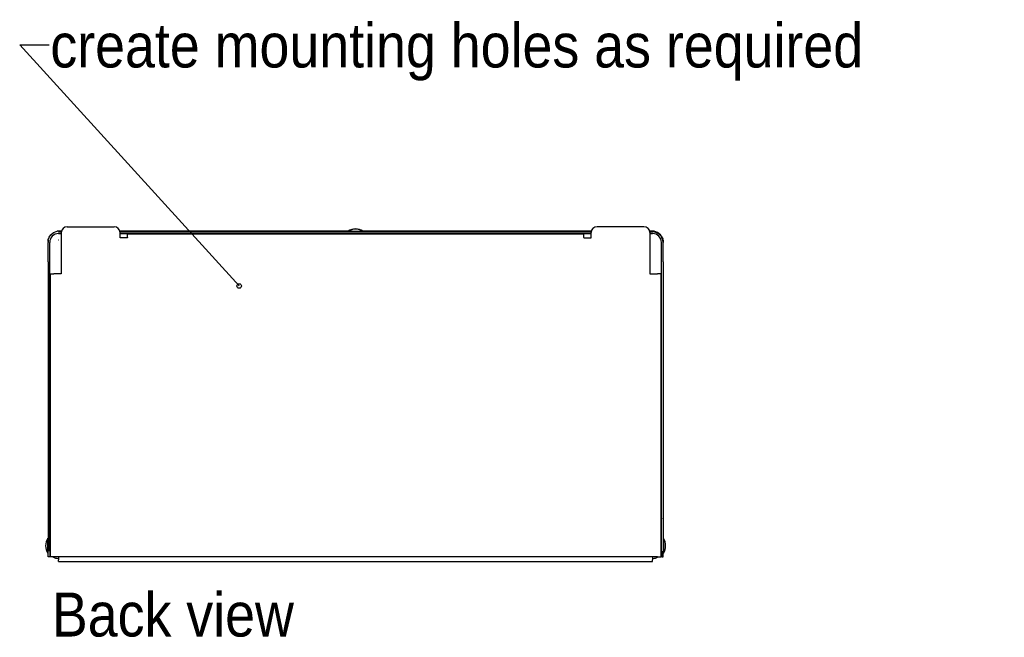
# Model space of a CAD drawing. Header units: inches. Extents: x -9.6 to 80.2, y 0.2 to 99.8.
# Tile 5 of 8: x 38.1 to 54.9, y 27.5 to 38. Entities that reach past the tile are written whole.
import ezdxf

# ---------------------------------------------------------------- set-up
doc = ezdxf.new("R2010")
doc.units = ezdxf.units.IN
doc.header["$MEASUREMENT"] = 0
doc.linetypes.add('SLD-Solid', pattern=[0])
doc.layers.add('NOTES', color=1, linetype='SLD-Solid')
doc.styles.add('SLDTEXTSTYLE0', font='GOTHIC.TTF', dxfattribs={"width": 0.913})
doc.styles.get("Standard").update_dxf_attribs({"font": 'GOTHIC.TTF'})
doc.dimstyles.new('SLDDIMSTYLE2', dxfattribs={"dimtxt": 0.18, "dimasz": 0.076923, "dimexe": 0, "dimexo": 0.0625, "dimgap": 0, "dimtad": 0, "dimtih": 1, "dimtoh": 1, "dimdec": 0, "dimrnd": 1e-09, "dimzin": 0, "dimdsep": 46, "dimlunit": 5, "dimtxsty": 'Standard', "dimblk1": 'ORIGIN', "dimblk2": 'ORIGIN', "dimsah": 1, "dimcen": 0.09, "dimadec": 0, "dimazin": 0, "dimtfac": 0.230769, "dimtdec": 0, "dimtofl": 0, "dimtmove": 0, "dimatfit": 3, "dimldrblk": 'ORIGIN', "dimfxl": 1, "dimfrac": 2, "dimtolj": 1, "dimtzin": 0, "dimarcsym": 0})

# ---------------------------------------------------------------- blocks, each defined once
blk = doc.blocks.new('_Origin')
at = {"color": 0, "linetype": 'ByBlock', "lineweight": -2}
blk.add_line((0, 0), (-1, 0), dxfattribs=at)
blk.add_circle((0, 0), 0.5, dxfattribs=at)

msp = doc.modelspace()

# ---------------------------------------------------------------- linework, layer by layer
at = {"color": 7, "linetype": 'SLD-Solid', "lineweight": 25}
for p, q in [((38.6543078, 34.3749168), (38.7034832, 34.4136145)), ((38.7034833, 34.4136146), (38.7633696, 34.4330714)), ((38.7828978, 34.4346604), (38.7828978, 34.4340001)), ((38.7828978, 34.4346604), (38.7829152, 34.4340006)), ((38.7926291, 34.434085), (38.7876291, 34.434085)), ((38.7876291, 34.4340626), (38.7876291, 34.434085)), ((38.7876291, 34.422881), (38.8357907, 34.422881)), ((38.7876291, 34.3938815), (38.8351291, 34.3938815)), ((38.8377368, 34.434085), (38.7926291, 34.434085)), ((38.8351291, 34.4113971), (38.8351291, 33.7113971)), ((38.9351291, 34.5113971), (39.7351291, 34.5113971)), ((43.722665, 34.434085), (39.8325214, 34.434085)), ((39.8344675, 34.422881), (47.8607907, 34.422881)), ((39.8351291, 34.3238971), (39.8351291, 34.4113971)), ((39.8351291, 34.3938815), (47.8601291, 34.3938815)), ((39.9601291, 34.3286971), (39.9601291, 34.3866971)), ((47.7351291, 34.3866971), (39.9601291, 34.3866971)), ((42.9976291, 34.3866971), (42.9976291, 34.3938815)), ((43.059925, 34.3914708), (43.0616084, 34.3866971)), ((43.059925, 34.3914708), (43.3796867, 34.3914708)), ((43.3796867, 34.3914708), (43.3813701, 34.3866971)), ((43.5386974, 34.3914708), (44.1565608, 34.3914708)), ((43.5476291, 34.3917868), (43.5476291, 34.3938815)), ((43.5488274, 34.3917912), (44.1464309, 34.3917912)), ((43.8026291, 34.4259353), (43.8026291, 34.4247135)), ((43.8926291, 34.4259353), (43.8926291, 34.4247135)), ((47.8627368, 34.434085), (43.9725932, 34.434085)), ((44.1476291, 34.3917868), (44.1476291, 34.3938815)), ((44.3138882, 34.3866971), (44.3155716, 34.3914708)), ((44.3155716, 34.3914708), (44.6353332, 34.3914708)), ((44.6336499, 34.3866971), (44.6353332, 34.3914708)), ((44.6976291, 34.3866971), (44.6976291, 34.3938815)), ((47.7351291, 34.3286971), (47.7351291, 34.3866971)), ((47.8601291, 34.3238971), (47.8601291, 34.4113971)), ((48.7601291, 34.5113971), (47.9601291, 34.5113971)), ((48.9026291, 34.434085), (48.8575214, 34.434085)), ((48.8594675, 34.422881), (48.9076291, 34.422881)), ((48.8601291, 34.4113971), (48.8601291, 33.7113971)), ((48.8601291, 34.3938815), (48.9076291, 34.3938815)), ((48.9026291, 34.434085), (48.9076291, 34.434085)), ((48.9076291, 34.4340626), (48.9076291, 34.434085)), ((48.9076291, 34.4340626), (48.9076291, 34.422881)), ((48.9123605, 34.4346604), (48.912343, 34.4340006)), ((48.9123605, 34.4346604), (48.9123605, 34.4340001)), ((48.9917749, 34.4136146), (48.9318886, 34.4330714)), ((49.0409505, 34.3749168), (48.991775, 34.4136145)), ((38.6086291, 34.255066), (38.6086291, 34.2438843)), ((38.6086291, 33.9263935), (38.6086291, 34.2438843)), ((38.6109324, 34.2863579), (38.6086321, 34.256712)), ((38.6086321, 34.256712), (38.6086321, 34.2561026)), ((38.60865, 34.2578078), (38.6125319, 34.2923486)), ((38.60865, 34.2578014), (38.60865, 34.2578078)), ((38.612532, 34.2923488), (38.6262762, 34.3328272)), ((38.621781, 34.320867), (38.6163593, 34.3036207)), ((38.6262762, 34.3328273), (38.6543076, 34.3749166)), ((38.6376291, 33.9263935), (38.6376291, 34.2438843)), ((38.7876291, 34.2820374), (38.7836643, 34.2819381)), ((39.9601291, 34.3238971), (39.8351291, 34.3238971)), ((39.9601291, 34.3286971), (39.9601291, 34.3238971)), ((47.7351291, 34.3286971), (47.7351291, 34.3238971)), ((47.7351291, 34.3238971), (47.8601291, 34.3238971)), ((49.068982, 34.3328273), (49.0409506, 34.3749166)), ((49.0576291, 33.9263935), (49.0576291, 34.2438843)), ((49.0827263, 34.2923488), (49.0689821, 34.3328272)), ((49.0734773, 34.320867), (49.0788989, 34.3036207)), ((49.0866082, 34.2578078), (49.0827263, 34.2923486)), ((49.0843258, 34.2863579), (49.0866261, 34.256712)), ((49.0866082, 34.2578014), (49.0866082, 34.2578078)), ((49.0866261, 34.256712), (49.0866261, 34.2561026)), ((49.0866291, 34.255066), (49.0866291, 34.2438843)), ((49.0866291, 33.9263935), (49.0866291, 34.2438843)), ((38.6086291, 33.9141452), (38.6086291, 33.9263935)), ((38.6086291, 33.9141452), (38.6086291, 28.9829825)), ((38.6376291, 33.9141452), (38.6376291, 33.9263935)), ((38.6376291, 28.9829825), (38.6376291, 33.9141452)), ((49.0576291, 33.9141452), (49.0576291, 33.9263935)), ((49.0576291, 28.9829825), (49.0576291, 33.9141452)), ((49.0866291, 33.9141452), (49.0866291, 33.9263935)), ((49.0866291, 33.9141452), (49.0866291, 28.9829825)), ((38.6476291, 33.7113971), (38.6476291, 28.8863971)), ((38.6476291, 33.7113971), (38.7056291, 33.7113971)), ((38.8351291, 33.7113971), (38.7056291, 33.7113971)), ((48.8601291, 33.7113971), (48.9896291, 33.7113971)), ((49.0476291, 33.7113971), (48.9896291, 33.7113971)), ((49.0476291, 33.7113971), (49.0476291, 28.8863971)), ((38.6386291, 29.1687152), (38.6386291, 29.5866923)), ((38.6386291, 29.5866923), (38.6476291, 29.5866923)), ((49.0566291, 29.5866923), (49.0476291, 29.5866923)), ((49.0566291, 29.1687152), (49.0566291, 29.5866923)), ((38.6476291, 29.1363971), (38.6376291, 29.1363971)), ((38.6386291, 29.1687152), (38.6476291, 29.1687152)), ((38.6386291, 29.1363971), (38.6386291, 29.1687152)), ((49.0566291, 29.1687152), (49.0476291, 29.1687152)), ((49.0576291, 29.1363971), (49.0476291, 29.1363971)), ((49.0566291, 29.1363971), (49.0566291, 29.1687152)), ((38.6086291, 28.8835952), (38.6086291, 28.9829825)), ((38.6376291, 28.8835952), (38.6086291, 28.8835952)), ((38.6376291, 29.0113971), (38.6476291, 29.0113971)), ((38.6376291, 28.9829825), (38.6376291, 28.8835952)), ((38.7056291, 28.8863971), (38.6476291, 28.8863971)), ((48.9896291, 28.8863971), (38.7056291, 28.8863971)), ((38.7876291, 28.8863971), (38.7876291, 28.8326449)), ((48.9076291, 28.8863971), (48.9076291, 28.8326449)), ((48.9896291, 28.8863971), (49.0476291, 28.8863971)), ((49.0476291, 29.0113971), (49.0576291, 29.0113971)), ((49.0576291, 28.9829825), (49.0576291, 28.8835952)), ((49.0576291, 28.8835952), (49.0866291, 28.8835952)), ((49.0866291, 28.8835952), (49.0866291, 28.9829825)), ((38.7876291, 28.8041167), (38.7876291, 28.8326449)), ((38.7876291, 28.8041167), (48.9076291, 28.8041167)), ((48.9076291, 28.8041167), (48.9076291, 28.8326449))]:
    msp.add_line(p, q, dxfattribs=at)
at = {"color": 8, "linetype": 'SLD-Solid', "lineweight": 25}
for p, q in [((42.9977282, 34.3866971), (42.9977282, 34.3938815)), ((43.0555042, 34.3938815), (43.0555042, 34.3866971)), ((43.059925, 34.3914708), (43.059925, 34.3866971)), ((43.4676291, 34.3866971), (43.4676291, 34.3938815)), ((43.5877757, 34.3917912), (43.5877757, 34.3938815)), ((43.6874924, 34.3917912), (43.6874924, 34.3938815)), ((44.0077658, 34.3917912), (44.0077658, 34.3938815)), ((44.1074826, 34.3917912), (44.1074826, 34.3938815)), ((44.2276291, 34.3866971), (44.2276291, 34.3938815)), ((44.6353332, 34.3914708), (44.6353332, 34.3866971)), ((44.6397541, 34.3938815), (44.6397541, 34.3866971)), ((44.69753, 34.3866971), (44.69753, 34.3938815)), ((38.6040321, 29.0613789), (38.6040321, 29.2001983)), ((49.0912261, 29.2001983), (49.0912261, 28.9625212)), ((38.6040321, 28.9475959), (38.6040321, 29.0613789)), ((49.0912261, 28.9625212), (49.0912261, 28.9475959))]:
    msp.add_line(p, q, dxfattribs=at)
at = {"color": 7, "linetype": 'SLD-Solid', "lineweight": 25, "flags": 128}
for points in [[(43.7213335, 34.4364037), (43.7217883, 34.4363306), (43.7260172, 34.4361882)], [(43.9701886, 34.4287713), (43.972295, 34.4285725), (43.9659056, 34.4283771), (43.9514559, 34.4281985), (43.9299305, 34.4280488), (43.9027965, 34.4279383), (43.8719029, 34.4278744), (43.8393551, 34.4278615), (43.8073711, 34.4279005), (43.7781306, 34.4279888), (43.7536264, 34.4281203), (43.7355283, 34.4282861), (43.7250697, 34.4284748), (43.7229633, 34.4286736), (43.7293526, 34.428869), (43.7438024, 34.4290476), (43.7653277, 34.4291973), (43.7924617, 34.4293078), (43.8233554, 34.4293717), (43.8559032, 34.4293846), (43.8878871, 34.4293456), (43.9171276, 34.4292573), (43.9416318, 34.4291258), (43.9597299, 34.42896), (43.9701886, 34.4287713)], [(43.9692411, 34.4361882), (43.9719707, 34.4362611), (43.9739247, 34.4364037)], [(38.6376291, 28.9390009), (38.6387961, 28.9372607), (38.6476291, 28.9253653)], [(38.6395753, 29.0113971), (38.6405113, 29.0063022), (38.6476291, 28.9821142)], [(49.055683, 29.0113971), (49.0547469, 29.0063022), (49.0476291, 28.9821142)], [(49.0576291, 28.9390009), (49.0564622, 28.9372607), (49.0476291, 28.9253653)]]:
    msp.add_lwpolyline(points, dxfattribs=at)
at = {"color": 7, "linetype": 'SLD-Solid', "lineweight": 25}
for centre, radius, start, end in [((38.7876277, 34.2438829), 0.1499986, 89.99946549, 179.99946548), ((38.7876291, 34.2557197), 0.1790033, 91.51459756, 97.78899953), ((38.7876291, 34.2550593), 0.1790033, 90, 91.514598), ((38.9351291, 34.4113971), 0.1, 90, 180), ((39.7351291, 34.4113971), 0.1, 0, 90), ((43.53882, 34.3329133), 0.0585576, 90.11996671, 113.29565274), ((43.5487449, 34.2340995), 0.1576917, 89.97003389, 93.65312172), ((43.8476291, 34.2418114), 0.2319844, 57.0153529, 122.9846471), ((43.8476291, 34.2386349), 0.2319844, 57.0153529, 122.9846471), ((43.8476291, 41.9027785), 7.4706189, 269.03133183, 270.96866817), ((43.8476291, 31.4619364), 2.9643404, 89.1301913, 90.8698087), ((43.8476291, 37.3887124), 2.9643404, 269.1301913, 270.8698087), ((44.1465133, 34.2340995), 0.1576917, 86.34687828, 90.02996611), ((44.1564382, 34.3329133), 0.0585576, 66.70434726, 89.88003329), ((47.9601291, 34.4113971), 0.1, 90, 180), ((48.7601291, 34.4113971), 0.1, 0, 90), ((48.9076291, 34.2550593), 0.1790033, 88.485402, 90), ((48.9076308, 34.2438826), 0.1789983, 0.00053452, 90.00053451), ((48.9076305, 34.2438829), 0.1499986, 0.00053452, 90.00053451), ((48.9076291, 34.2557197), 0.1790033, 82.21100047, 88.48540244), ((38.7876224, 34.255066), 0.1789933, 179.12434934, 180), ((48.9076358, 34.255066), 0.1789933, 0, 0.87565066), ((38.6105332, 29.5427963), 0.0280959, 344.66750098, 359.99566085), ((49.084725, 29.5427963), 0.0280959, 180.00433915, 195.33249902), ((38.7986208, 29.0738971), 0.2319844, 147.01370584, 212.98629416), ((38.6061291, 29.1988372), 0.0025, 0, 147.01370584), ((49.0891291, 29.1988372), 0.0025, 32.98629416, 180), ((48.8966374, 29.0738971), 0.2319844, 327.01370584, 32.98629416), ((38.6061291, 28.9489569), 0.0025, 212.98629416, 0), ((38.7875273, 29.0401497), 0.1811476, 238.07815114, 270.03219908), ((48.9077309, 29.0401497), 0.1811476, 269.96780092, 301.92184886), ((49.0891291, 28.9489569), 0.0025, 180, 327.01370584)]:
    msp.add_arc(centre, radius, start, end, dxfattribs=at)

# ---------------------------------------------------------------- texts
at = {"layer": 'NOTES', "char_height": 0.75, "attachment_point": 1, "style": 'SLDTEXTSTYLE0'}
for s, insert in [('create mounting holes as required', (38.6482931, 37.9754831)), ('Back view', (38.6742953, 28.2776237))]:
    msp.add_mtext(s, dxfattribs=dict(at, insert=insert))

# ---------------------------------------------------------------- leaders
at = {"layer": 'NOTES'}
msp.add_leader([(41.8649546, 33.5018285), (38.1262444, 37.6118057), (38.6262444, 37.6118057)], dimstyle='SLDDIMSTYLE2', override={"dimscale": 1, "dimgap": 0, "dimtad": 0, "dimclrd": 0}, dxfattribs=at)

doc.saveas('drawing.dxf')
